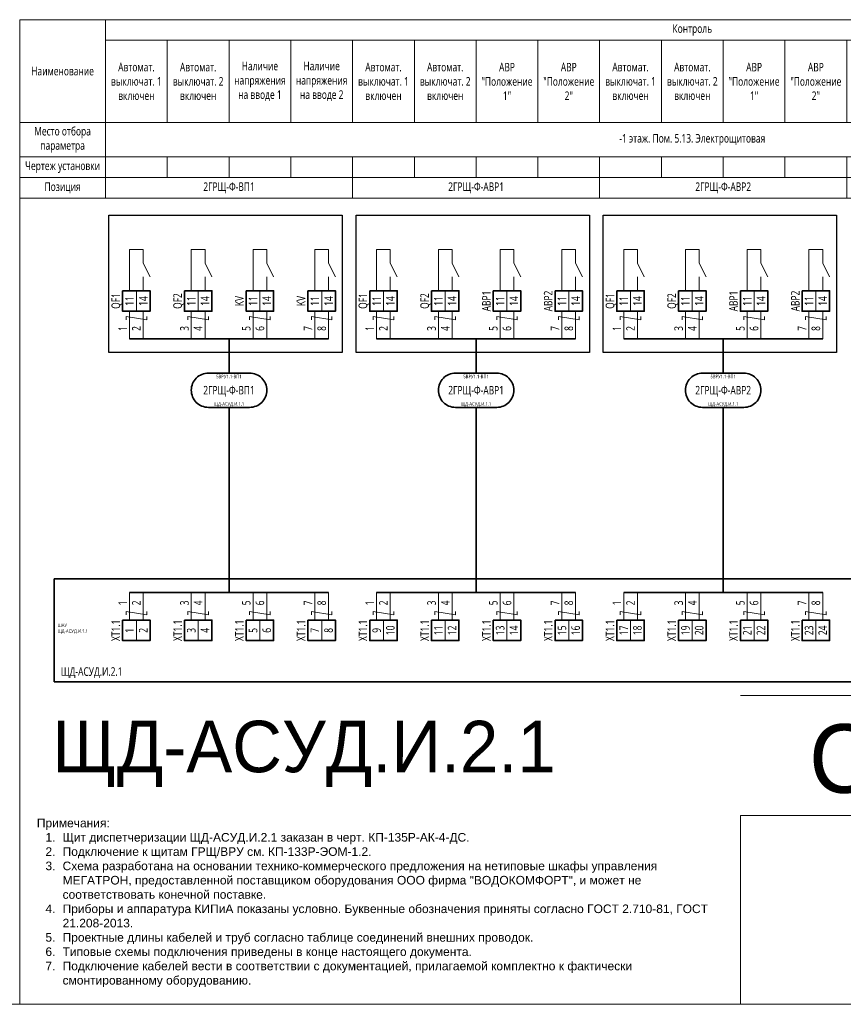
# Model space of a CAD drawing. Header units: millimetres. Extents: x -1173 to 6733, y -4591 to 345.
# Tile 40 of 93: x -572 to -332, y -2043 to -1756. Entities that reach past the tile are written whole.
import ezdxf
from ezdxf.enums import TextEntityAlignment as Align

# ---------------------------------------------------------------- set-up
doc = ezdxf.new("R2010")
doc.units = ezdxf.units.MM
doc.set_wipeout_variables(frame=1)
doc.layers.get('0').update_dxf_attribs({"lineweight": 15})
for name, color, linetype, lineweight in [('AK_Drawing', 7, 'Continuous', 35), ('AK_Drawing_Thin', 7, 'Continuous', 15), ('AK_Equipment', 7, 'Continuous', 35), ('AK_Multy_Wire', 7, 'Continuous', 35), ('AK_Table', 7, 'Continuous', 35), ('AK_Wire', 7, 'Continuous', 15), ('AK_Wire_Number', 7, 'Continuous', 15)]:
    doc.layers.add(name, color=color, linetype=linetype, lineweight=lineweight)
doc.layers.add('UNPLOTTED', color=2, linetype='Continuous', lineweight=15, plot=False)
doc.styles.add('CP.Text', font='arial.ttf')
doc.styles.add('PT Sans Narrow', font='PTN57F.ttf')
doc.styles.get("Standard").update_dxf_attribs({"font": 'arial.ttf'})
doc.styles.add('Trebuchet MS', font='trebuc.ttf', dxfattribs={"width": 0.75})

# ---------------------------------------------------------------- blocks, each defined once
blk = doc.blocks.new('*U1')
at = {"layer": 'UNPLOTTED'}
blk.add_line((0, 90), (-185, 90), dxfattribs=at)
for points in [[(0, 0), (-395, 0), (-395, 287), (0, 287)], [(-185, 55), (0, 55), (0, 0), (-185, 0)]]:
    blk.add_lwpolyline(points, close=True, dxfattribs=at)
blk = doc.blocks.new('*U401')
for p, q in [((0, 0), (0, -30)), ((372, 0), (0, 0)), ((0, -30), (372, -30))]:
    blk.add_line(p, q)
at = {"style": 'Trebuchet MS', "width": 0.75}
for tag, flags, p in [('NAME', 9, (-1, 0)), ('TYPE', 9, (-1, -3)), ('ASSYCODE', 9, (-1, -6)), ('MFG', 9, (-1, -9)), ('MESUREMENT_UNITS', 9, (-1, -13.44)), ('WEIGHT', 9, (-1, -18)), ('COUNT', 9, (-1, -16.98)), ('SORTING_SECTION', 9, (-1, -22.98)), ('XREF', 1, (-1, -24))]:
    blk.add_attdef(tag, text='', height=2, dxfattribs=dict(at, flags=flags)).set_placement(p, align=Align.RIGHT)
blk.add_attdef('TAG1', text='', height=2.5, dxfattribs=at).set_placement((2, -27), align=Align.MIDDLE_LEFT)
at = {"lineweight": 30, "width": 0.75, "flags": 104}
blk.add_attdef('CATDESC', text='', height=2.5, dxfattribs=at).set_placement((370, -25), align=Align.MIDDLE_RIGHT)
at = {"layer": 'UNPLOTTED', "style": 'Trebuchet MS', "width": 0.75, "flags": 8}
for tag, p in [('DESC1', (1, -3)), ('DESC2', (1, -5)), ('DESC3', (1, -7)), ('FAMILY', (1, -13.73)), ('SYSTEM_NAME', (1, -17.99)), ('POSITION_N', (1, -15.99))]:
    blk.add_attdef(tag, p, '', height=1, dxfattribs=at)
blk = doc.blocks.new('*T400')
at = {"layer": 'AK_Table', "color": 0, "linetype": 'ByBlock', "lineweight": -2, "transparency": 16777216}
for p, q in [((0, 0), (367, 0)), ((0, 0), (0, -52)), ((25, 0), (25, -52)), ((367, 0), (367, -52)), ((25, -6), (367, -6)), ((43, -6), (43, -30)), ((61, -6), (61, -30)), ((79, -6), (79, -30)), ((97, -6), (97, -30)), ((115, -6), (115, -30)), ((133, -6), (133, -30)), ((151, -6), (151, -30)), ((169, -6), (169, -30)), ((187, -6), (187, -30)), ((205, -6), (205, -30)), ((223, -6), (223, -30)), ((241, -6), (241, -30)), ((259, -6), (259, -30)), ((277, -6), (277, -30)), ((295, -6), (295, -30)), ((313, -6), (313, -30)), ((331, -6), (331, -30)), ((349, -6), (349, -30)), ((0, -30), (367, -30)), ((0, -40), (367, -40)), ((43, -40), (43, -46)), ((61, -40), (61, -46)), ((79, -40), (79, -46)), ((97, -40), (97, -52)), ((115, -40), (115, -46)), ((133, -40), (133, -46)), ((151, -40), (151, -46)), ((169, -40), (169, -52)), ((187, -40), (187, -46)), ((205, -40), (205, -46)), ((223, -40), (223, -46)), ((241, -40), (241, -52)), ((259, -40), (259, -46)), ((277, -40), (277, -46)), ((295, -40), (295, -46)), ((313, -40), (313, -46)), ((331, -40), (331, -46)), ((349, -40), (349, -46)), ((0, -46), (367, -46)), ((0, -52), (367, -52))]:
    blk.add_line(p, q, dxfattribs=at)
at = {"layer": 'AK_Table', "color": 0, "transparency": 16777216, "char_height": 2.5, "attachment_point": 5, "style": 'Trebuchet MS'}
for s, insert, width in [('Контроль ', (196, -3), 341), ('Автомат. выключат. 1 включен', (34, -18), 17), ('Автомат. выключат. 2 включен', (52, -18), 17), ('Наличие напряжения на вводе 1', (70, -18), 17), ('Наличие напряжения на вводе 2', (88, -18), 17), ('Автомат. выключат. 1 включен', (106, -18), 17), ('Автомат. выключат. 2 включен', (124, -18), 17), ('Автомат. выключат. 1 включен', (178, -18), 17), ('Автомат. выключат. 2 включен', (196, -18), 17), ('Автомат. выключат. 1 включен', (250, -18), 17), ('Автомат. выключат. 2 включен', (268, -18), 17), ('Автомат. выключат. 3 включен', (286, -18), 17), ('Наименование', (12.5, -15), 24), ('АВР "Положение 1"', (142, -18), 17), ('АВР "Положение 2"', (160, -18), 17), ('АВР "Положение 1"', (214, -18), 17), ('АВР "Положение 2"', (232, -18), 17), ('АВР "Положение 1"', (304, -18), 17), ('АВР "Положение 2"', (322, -18), 17), ('АВР2 "Положение 1"', (340, -18), 17), ('АВР2 "Положение 2"', (358, -18), 17), ('Место отбора параметра', (12.5, -35), 23), ('-1 этаж. Пом. 5.13. Электрощитовая', (196, -35), 341), ('Чертеж установки', (12.5, -43), 23), ('Позиция', (12.5, -49), 23), ('2ГРЩ-Ф-ВП1', (61, -49), 71), ('2ГРЩ-Ф-АВР1', (133, -49), 71), ('2ГРЩ-Ф-АВР2', (205, -49), 71), ('2ГРЩ-Ф-АВР3', (304, -49), 125)]:
    blk.add_mtext(s, dxfattribs=dict(at, insert=insert, width=width))
blk = doc.blocks.new('*U217')
blk.add_wipeout([(0, 0), (0, -6), (8, -6), (8, 0)])
blk.add_lwpolyline([(0, 0), (8, 0), (8, -6), (0, -6)], close=True)
at = {"lineweight": -2}
blk.add_lwpolyline([(4, 0), (8, 0), (8, -6), (4, -6)], close=True, dxfattribs=at)
at = {"style": 'Trebuchet MS', "width": 0.75, "flags": 12}
for tag, p in [('TERM01', (2, -3)), ('TERM02', (6, -3))]:
    blk.add_attdef(tag, text='', height=2.5, rotation=90, dxfattribs=at).set_placement(p, align=Align.MIDDLE_CENTER)
at = {"style": 'Trebuchet MS', "width": 0.75}
blk.add_attdef('TAG1', text='', height=2.5, rotation=90, dxfattribs=at).set_placement((-2, -3), align=Align.MIDDLE_CENTER)
at = {"style": 'Trebuchet MS', "width": 0.75, "flags": 12}
for tag, p in [('NOTE01', (2, -7)), ('NOTE02', (6, -7))]:
    blk.add_attdef(tag, text='', height=2.5, rotation=90, dxfattribs=at).set_placement(p, align=Align.MIDDLE_RIGHT)
blk = doc.blocks.new('*U304')
blk.add_lwpolyline([(-6, 5), (6, 5, -0.414214), (11, 0), (11, 0, -0.414214), (6, -5), (-6, -5, -0.414214), (-11, 0), (-11, 0, -0.414214)], format="xyb", close=True)
at = {"style": 'Trebuchet MS', "width": 0.75}
blk.add_attdef('CA_CIRCUIT_NUMBER', text='', height=2.5, dxfattribs=at).set_placement((0, 0), align=Align.MIDDLE_CENTER)
at = {"lineweight": 30, "width": 0.75, "flags": 1}
blk.add_attdef('CA_CABLE_TYPE', text='', height=2.5, rotation=90, dxfattribs=at).set_placement((0, -25), align=Align.BOTTOM_CENTER)
at = {"style": 'Trebuchet MS', "width": 0.75}
blk.add_attdef('LENGTH', text='', height=2.5, rotation=90, dxfattribs=at).set_placement((2, -24.82), align=Align.MIDDLE_CENTER)
at = {"layer": 'UNPLOTTED', "style": 'Trebuchet MS', "width": 0.75}
for tag, p in [('LOAD_NAME', (0, 4)), ('PANEL_NAME', (0, -4))]:
    blk.add_attdef(tag, text='', height=1, dxfattribs=at).set_placement(p, align=Align.MIDDLE_CENTER)
blk = doc.blocks.new('*U393')
at = {"layer": 'AK_Wire'}
for points in [[(-2, -4), (-2, 4)], [(2, -4), (2, 4)], [(3, 2.5), (3, 1.5), (-3, 2.5), (-3, 1.5)]]:
    blk.add_lwpolyline(points, dxfattribs=at)
blk = doc.blocks.new('*U382')
at = {"layer": 'AK_Drawing', "color": 0, "linetype": 'ByBlock', "lineweight": -2, "transparency": 16777216}
for p in [(0, 0), (18, 0), (36, 0), (54, 0)]:
    blk.add_blockref('*U393', p, dxfattribs=at)
blk = doc.blocks.new('Z')
at = {"layer": 'AK_Wire'}
blk.add_lwpolyline([(3, 0.5), (3, -0.5), (-3, 0.5), (-3, -0.5)], dxfattribs=at)
blk = doc.blocks.new('*U383')
at = {"layer": 'AK_Wire'}
for points in [[(-2, -4), (-2, 4)], [(2, -4), (2, 4)]]:
    blk.add_lwpolyline(points, dxfattribs=at)
blk.add_blockref('Z', (0, -2), dxfattribs=at)
blk = doc.blocks.new('*U384')
at = {"layer": 'AK_Drawing', "color": 0, "linetype": 'ByBlock', "lineweight": -2, "transparency": 16777216}
for p in [(0, 0), (18, 0), (36, 0), (54, 0)]:
    blk.add_blockref('*U383', p, dxfattribs=at)
blk = doc.blocks.new('*U30')
blk.add_line((4, 0), (4, 4))
blk.add_lwpolyline([(6, 4), (4, 8), (4, 12), (0, 12), (0, 0)])
blk = doc.blocks.new('*U385')
at = {"layer": 'AK_Drawing_Thin'}
blk.add_blockref('*U30', (-4, -6.5), dxfattribs=at)
blk = doc.blocks.new('*U386')
at = {"layer": 'AK_Drawing', "color": 0, "linetype": 'ByBlock', "lineweight": -2, "transparency": 16777216}
for p in [(0, 0), (18, 0), (36, 0), (54, 0)]:
    blk.add_blockref('*U385', p, dxfattribs=at)
blk = doc.blocks.new('*U390')
at = {"layer": 'AK_Wire'}
for points in [[(-2, -4), (-2, 4)], [(2, -4), (2, 4)], [(3, 2.5), (3, 1.5), (-3, 2.5), (-3, 1.5)]]:
    blk.add_lwpolyline(points, dxfattribs=at)
blk = doc.blocks.new('*U387')
at = {"layer": 'AK_Drawing', "color": 0, "linetype": 'ByBlock', "lineweight": -2, "transparency": 16777216}
for p in [(0, 0), (18, 0), (36, 0), (54, 0)]:
    blk.add_blockref('*U390', p, dxfattribs=at)
blk = doc.blocks.new('*U388')
at = {"layer": 'AK_Drawing_Thin'}
blk.add_blockref('*U30', (-4, -6.5), dxfattribs=at)
blk = doc.blocks.new('*U389')
at = {"layer": 'AK_Drawing', "color": 0, "linetype": 'ByBlock', "lineweight": -2, "transparency": 16777216}
for p in [(0, 0), (18, 0), (36, 0), (54, 0)]:
    blk.add_blockref('*U388', p, dxfattribs=at)
blk = doc.blocks.new('*U391')
at = {"layer": 'AK_Wire'}
for points in [[(-2, -4), (-2, 4)], [(2, -4), (2, 4)]]:
    blk.add_lwpolyline(points, dxfattribs=at)
blk.add_blockref('Z', (0, -2), dxfattribs=at)
blk = doc.blocks.new('*U392')
at = {"layer": 'AK_Drawing', "color": 0, "linetype": 'ByBlock', "lineweight": -2, "transparency": 16777216}
for p in [(0, 0), (18, 0), (36, 0), (54, 0)]:
    blk.add_blockref('*U391', p, dxfattribs=at)
blk = doc.blocks.new('*U303')
blk.add_lwpolyline([(-6, 5), (6, 5, -0.414214), (11, 0), (11, 0, -0.414214), (6, -5), (-6, -5, -0.414214), (-11, 0), (-11, 0, -0.414214)], format="xyb", close=True)
at = {"style": 'Trebuchet MS', "width": 0.75}
blk.add_attdef('CA_CIRCUIT_NUMBER', text='', height=2.5, dxfattribs=at).set_placement((0, 0), align=Align.MIDDLE_CENTER)
at = {"lineweight": 30, "width": 0.75, "flags": 1}
blk.add_attdef('CA_CABLE_TYPE', text='', height=2.5, rotation=90, dxfattribs=at).set_placement((0, -25), align=Align.BOTTOM_CENTER)
at = {"style": 'Trebuchet MS', "width": 0.75}
blk.add_attdef('LENGTH', text='', height=2.5, rotation=90, dxfattribs=at).set_placement((2, -24.82), align=Align.MIDDLE_CENTER)
at = {"layer": 'UNPLOTTED', "style": 'Trebuchet MS', "width": 0.75}
for tag, p in [('LOAD_NAME', (0, 4)), ('PANEL_NAME', (0, -4))]:
    blk.add_attdef(tag, text='', height=1, dxfattribs=at).set_placement(p, align=Align.MIDDLE_CENTER)
blk = doc.blocks.new('*U397')
at = {"layer": 'AK_Wire'}
for points in [[(-2, -4), (-2, 4)], [(2, -4), (2, 4)], [(3, 2.5), (3, 1.5), (-3, 2.5), (-3, 1.5)]]:
    blk.add_lwpolyline(points, dxfattribs=at)
blk = doc.blocks.new('*U394')
at = {"layer": 'AK_Drawing', "color": 0, "linetype": 'ByBlock', "lineweight": -2, "transparency": 16777216}
for p in [(0, 0), (18, 0), (36, 0), (54, 0)]:
    blk.add_blockref('*U397', p, dxfattribs=at)
blk = doc.blocks.new('*U395')
at = {"layer": 'AK_Drawing_Thin'}
blk.add_blockref('*U30', (-4, -6.5), dxfattribs=at)
blk = doc.blocks.new('*U396')
at = {"layer": 'AK_Drawing', "color": 0, "linetype": 'ByBlock', "lineweight": -2, "transparency": 16777216}
for p in [(0, 0), (18, 0), (36, 0), (54, 0)]:
    blk.add_blockref('*U395', p, dxfattribs=at)
blk = doc.blocks.new('*U398')
at = {"layer": 'AK_Wire'}
for points in [[(-2, -4), (-2, 4)], [(2, -4), (2, 4)]]:
    blk.add_lwpolyline(points, dxfattribs=at)
blk.add_blockref('Z', (0, -2), dxfattribs=at)
blk = doc.blocks.new('*U399')
at = {"layer": 'AK_Drawing', "color": 0, "linetype": 'ByBlock', "lineweight": -2, "transparency": 16777216}
for p in [(0, 0), (18, 0), (36, 0), (54, 0)]:
    blk.add_blockref('*U398', p, dxfattribs=at)

msp = doc.modelspace()

# ---------------------------------------------------------------- linework, layer by layer
at = {"layer": 'AK_Drawing', "lineweight": 30}
for points in [[(-546, -1813), (-478, -1813), (-478, -1853), (-546, -1853)], [(-474, -1813), (-406, -1813), (-406, -1853), (-474, -1853)], [(-402, -1813), (-334, -1813), (-334, -1853), (-402, -1853)]]:
    msp.add_lwpolyline(points, close=True, dxfattribs=at)
at = {"layer": 'AK_Multy_Wire'}
for p, q in [((-482, -1849), (-540, -1849)), ((-410, -1849), (-468, -1849)), ((-338, -1849), (-396, -1849)), ((-482, -1923), (-540, -1923)), ((-410, -1923), (-468, -1923)), ((-338, -1923), (-396, -1923))]:
    msp.add_line(p, q, dxfattribs=at)
for points in [[(-511, -1849), (-511, -1859)], [(-439, -1849), (-439, -1859)], [(-367, -1849), (-367, -1859)], [(-511, -1869), (-511, -1923)], [(-439, -1869), (-439, -1923)], [(-367, -1869), (-367, -1923)]]:
    msp.add_lwpolyline(points, dxfattribs=at)
at = {"layer": 'UNPLOTTED', "color": 2, "true_color": 0xf1eb1f}
msp.add_xline((-778, -2043), (1, 0), dxfattribs=at)

# ---------------------------------------------------------------- block references
msp.add_blockref('*T400', (-572, -1756))
at = {"layer": 'AK_Drawing'}
msp.add_blockref('*U392', (-466, -1927), dxfattribs=at)
at = {"layer": 'AK_Equipment'}
ref = msp.add_blockref('*U401', (-562, -1919), dxfattribs=at)
ref.add_attrib('TAG1', 'ЩД-АСУД.И.2.1', dxfattribs={"layer": '0', "height": 2.5, "style": 'Trebuchet MS', "width": 0.75}).set_placement((-560, -1946), align=Align.MIDDLE_LEFT)
ref.add_attrib('FAMILY', 'ШАУ', (-561, -1933.01), dxfattribs={"layer": 'UNPLOTTED', "height": 1, "style": 'Trebuchet MS', "width": 0.75})
ref.add_attrib('POSITION_N', 'ЩД-АСУД.И.1.1', (-561, -1934.72), dxfattribs={"layer": 'UNPLOTTED', "height": 1, "style": 'Trebuchet MS', "width": 0.75})
at = {"layer": 'AK_Multy_Wire', "ltscale": 10}
for name, p, values in [('*U304', (-511, -1864), {'CA_CIRCUIT_NUMBER': '2ГРЩ-Ф-ВП1', 'PANEL_NAME': 'ЩД-АСУД.И.1.1', 'LOAD_NAME': '5ВРУ1.1-ВП1'}), ('*U303', (-439, -1864), {'CA_CIRCUIT_NUMBER': '2ГРЩ-Ф-АВР1', 'PANEL_NAME': 'ЩД-АСУД.И.1.1', 'LOAD_NAME': '5ВРУ1.1-ВП1'}), ('*U303', (-367, -1864), {'CA_CIRCUIT_NUMBER': '2ГРЩ-Ф-АВР2', 'PANEL_NAME': 'ЩД-АСУД.И.1.1', 'LOAD_NAME': '5ВРУ1.1-ВП1'})]:
    msp.add_blockref(name, p, dxfattribs=at).add_auto_attribs(values)
at = {"layer": 'UNPLOTTED'}
msp.add_blockref('*U1', (-177, -2043), dxfattribs=at)

# ---------------------------------------------------------------- texts
at = {"insert": (-567, -2038), "char_height": 2.5, "width": 200, "attachment_point": 7, "style": 'CP.Text'}
msp.add_mtext('\\pxql;Примечания:\\P\\pi-2,l3,t3;1. ^IЩит диспетчеризации ЩД-АСУД.И.2.1 заказан в черт. КП-135Р-АК-4-ДС.\\P2.^IПодключение к щитам ГРЩ/ВРУ см. КП-133Р-ЭОМ-1.2.\\P3.^IСхема разработана на основании технико-коммерческого предложения на нетиповые шкафы управления МЕГАТРОН, предоставленной поставщиком оборудования ООО фирма "ВОДОКОМФОРТ", и может не соответствовать конечной поставке.\\P4.^IПриборы и аппаратура КИПиА показаны условно. Буквенные обозначения приняты согласно ГОСТ 2.710-81, ГОСТ 21.208-2013.\\P5.^IПроектные длины кабелей и труб согласно таблице соединений внешних проводок.\\P6.^IТиповые схемы подключения приведены в конце настоящего документа.\\P7.^IПодключение кабелей вести в соответствии с документацией, прилагаемой комплектно к фактически смонтированному оборудованию.', dxfattribs=at)
at = {"layer": 'AK_Wire_Number', "style": 'Trebuchet MS', "width": 0.75}
for s, p in [('4', (-518, -1846)), ('6', (-500, -1846)), ('8', (-482, -1846)), ('4', (-446, -1846)), ('6', (-428, -1846)), ('8', (-410, -1846)), ('4', (-374, -1846)), ('6', (-356, -1846)), ('8', (-338, -1846)), ('1', (-540, -1846)), ('2', (-536, -1846)), ('3', (-522, -1846)), ('5', (-504, -1846)), ('7', (-486, -1846)), ('1', (-468, -1846)), ('2', (-464, -1846)), ('3', (-450, -1846)), ('5', (-432, -1846)), ('7', (-414, -1846)), ('1', (-396, -1846)), ('2', (-392, -1846)), ('3', (-378, -1846)), ('5', (-360, -1846)), ('7', (-342, -1846)), ('1', (-540, -1926)), ('2', (-536, -1926)), ('3', (-522, -1926)), ('4', (-518, -1926)), ('5', (-504, -1926)), ('6', (-500, -1926)), ('7', (-486, -1926)), ('8', (-482, -1926)), ('1', (-468, -1926)), ('2', (-464, -1926)), ('3', (-450, -1926)), ('4', (-446, -1926)), ('5', (-432, -1926)), ('6', (-428, -1926)), ('7', (-414, -1926)), ('8', (-410, -1926)), ('1', (-396, -1926)), ('2', (-392, -1926)), ('3', (-378, -1926)), ('4', (-374, -1926)), ('5', (-360, -1926)), ('6', (-356, -1926)), ('7', (-342, -1926)), ('8', (-338, -1926))]:
    msp.add_text(s, height=2.5, rotation=90, dxfattribs=at).set_placement(p, align=Align.BOTTOM_CENTER)
at = {"layer": 'UNPLOTTED', "color": 3, "style": 'PT Sans Narrow'}
msp.add_text('ЩД-АСУД.И.2.1', height=15, dxfattribs=at).set_placement((-562.51, -1975.35))
msp.add_text('С5.3', height=20, dxfattribs=at).set_placement((-285.51, -1981.35), align=Align.RIGHT)

# ---------------------------------------------------------------- next in the draw order: block references
at = {"layer": 'AK_Equipment', "lineweight": 15}
ref = msp.add_blockref('*U217', (-542, -1835), dxfattribs=at)
ref.add_attrib('TAG1', 'QF1', dxfattribs={"layer": '0', "height": 2.5, "rotation": 90, "style": 'Trebuchet MS', "width": 0.75}).set_placement((-544, -1838), align=Align.MIDDLE_CENTER)
ref.add_attrib('TERM01', '11', dxfattribs={"layer": '0', "height": 2.5, "rotation": 90, "style": 'Trebuchet MS', "width": 0.75}).set_placement((-540, -1838), align=Align.MIDDLE_CENTER)
ref.add_attrib('TERM02', '14', dxfattribs={"layer": '0', "height": 2.5, "rotation": 90, "style": 'Trebuchet MS', "width": 0.75}).set_placement((-536, -1838), align=Align.MIDDLE_CENTER)
ref = msp.add_blockref('*U217', (-524, -1835), dxfattribs=at)
ref.add_attrib('TAG1', 'QF2', dxfattribs={"layer": '0', "height": 2.5, "rotation": 90, "style": 'Trebuchet MS', "width": 0.75}).set_placement((-526, -1838), align=Align.MIDDLE_CENTER)
ref.add_attrib('TERM01', '11', dxfattribs={"layer": '0', "height": 2.5, "rotation": 90, "style": 'Trebuchet MS', "width": 0.75}).set_placement((-522, -1838), align=Align.MIDDLE_CENTER)
ref.add_attrib('TERM02', '14', dxfattribs={"layer": '0', "height": 2.5, "rotation": 90, "style": 'Trebuchet MS', "width": 0.75}).set_placement((-518, -1838), align=Align.MIDDLE_CENTER)
ref = msp.add_blockref('*U217', (-506, -1835), dxfattribs=at)
ref.add_attrib('TAG1', 'KV', dxfattribs={"layer": '0', "height": 2.5, "rotation": 90, "style": 'Trebuchet MS', "width": 0.75}).set_placement((-508, -1838), align=Align.MIDDLE_CENTER)
ref.add_attrib('TERM01', '11', dxfattribs={"layer": '0', "height": 2.5, "rotation": 90, "style": 'Trebuchet MS', "width": 0.75}).set_placement((-504, -1838), align=Align.MIDDLE_CENTER)
ref.add_attrib('TERM02', '14', dxfattribs={"layer": '0', "height": 2.5, "rotation": 90, "style": 'Trebuchet MS', "width": 0.75}).set_placement((-500, -1838), align=Align.MIDDLE_CENTER)
ref = msp.add_blockref('*U217', (-470, -1835), dxfattribs=at)
ref.add_attrib('TAG1', 'QF1', dxfattribs={"layer": '0', "height": 2.5, "rotation": 90, "style": 'Trebuchet MS', "width": 0.75}).set_placement((-472, -1838), align=Align.MIDDLE_CENTER)
ref.add_attrib('TERM01', '11', dxfattribs={"layer": '0', "height": 2.5, "rotation": 90, "style": 'Trebuchet MS', "width": 0.75}).set_placement((-468, -1838), align=Align.MIDDLE_CENTER)
ref.add_attrib('TERM02', '14', dxfattribs={"layer": '0', "height": 2.5, "rotation": 90, "style": 'Trebuchet MS', "width": 0.75}).set_placement((-464, -1838), align=Align.MIDDLE_CENTER)
ref = msp.add_blockref('*U217', (-452, -1835), dxfattribs=at)
ref.add_attrib('TAG1', 'QF2', dxfattribs={"layer": '0', "height": 2.5, "rotation": 90, "style": 'Trebuchet MS', "width": 0.75}).set_placement((-454, -1838), align=Align.MIDDLE_CENTER)
ref.add_attrib('TERM01', '11', dxfattribs={"layer": '0', "height": 2.5, "rotation": 90, "style": 'Trebuchet MS', "width": 0.75}).set_placement((-450, -1838), align=Align.MIDDLE_CENTER)
ref.add_attrib('TERM02', '14', dxfattribs={"layer": '0', "height": 2.5, "rotation": 90, "style": 'Trebuchet MS', "width": 0.75}).set_placement((-446, -1838), align=Align.MIDDLE_CENTER)
ref = msp.add_blockref('*U217', (-398, -1835), dxfattribs=at)
ref.add_attrib('TAG1', 'QF1', dxfattribs={"layer": '0', "height": 2.5, "rotation": 90, "style": 'Trebuchet MS', "width": 0.75}).set_placement((-400, -1838), align=Align.MIDDLE_CENTER)
ref.add_attrib('TERM01', '11', dxfattribs={"layer": '0', "height": 2.5, "rotation": 90, "style": 'Trebuchet MS', "width": 0.75}).set_placement((-396, -1838), align=Align.MIDDLE_CENTER)
ref.add_attrib('TERM02', '14', dxfattribs={"layer": '0', "height": 2.5, "rotation": 90, "style": 'Trebuchet MS', "width": 0.75}).set_placement((-392, -1838), align=Align.MIDDLE_CENTER)
ref = msp.add_blockref('*U217', (-380, -1835), dxfattribs=at)
ref.add_attrib('TAG1', 'QF2', dxfattribs={"layer": '0', "height": 2.5, "rotation": 90, "style": 'Trebuchet MS', "width": 0.75}).set_placement((-382, -1838), align=Align.MIDDLE_CENTER)
ref.add_attrib('TERM01', '11', dxfattribs={"layer": '0', "height": 2.5, "rotation": 90, "style": 'Trebuchet MS', "width": 0.75}).set_placement((-378, -1838), align=Align.MIDDLE_CENTER)
ref.add_attrib('TERM02', '14', dxfattribs={"layer": '0', "height": 2.5, "rotation": 90, "style": 'Trebuchet MS', "width": 0.75}).set_placement((-374, -1838), align=Align.MIDDLE_CENTER)
ref = msp.add_blockref('*U217', (-542, -1931), dxfattribs=at)
ref.add_attrib('TAG1', 'XT1.1', dxfattribs={"layer": '0', "height": 2.5, "rotation": 90, "style": 'Trebuchet MS', "width": 0.75}).set_placement((-544, -1934), align=Align.MIDDLE_CENTER)
ref.add_attrib('TERM01', '1', dxfattribs={"layer": '0', "height": 2.5, "rotation": 90, "style": 'Trebuchet MS', "width": 0.75}).set_placement((-540, -1934), align=Align.MIDDLE_CENTER)
ref.add_attrib('TERM02', '2', dxfattribs={"layer": '0', "height": 2.5, "rotation": 90, "style": 'Trebuchet MS', "width": 0.75}).set_placement((-536, -1934), align=Align.MIDDLE_CENTER)
ref = msp.add_blockref('*U217', (-524, -1931), dxfattribs=at)
ref.add_attrib('TAG1', 'XT1.1', dxfattribs={"layer": '0', "height": 2.5, "rotation": 90, "style": 'Trebuchet MS', "width": 0.75}).set_placement((-526, -1934), align=Align.MIDDLE_CENTER)
ref.add_attrib('TERM01', '3', dxfattribs={"layer": '0', "height": 2.5, "rotation": 90, "style": 'Trebuchet MS', "width": 0.75}).set_placement((-522, -1934), align=Align.MIDDLE_CENTER)
ref.add_attrib('TERM02', '4', dxfattribs={"layer": '0', "height": 2.5, "rotation": 90, "style": 'Trebuchet MS', "width": 0.75}).set_placement((-518, -1934), align=Align.MIDDLE_CENTER)
ref = msp.add_blockref('*U217', (-506, -1931), dxfattribs=at)
ref.add_attrib('TAG1', 'XT1.1', dxfattribs={"layer": '0', "height": 2.5, "rotation": 90, "style": 'Trebuchet MS', "width": 0.75}).set_placement((-508, -1934), align=Align.MIDDLE_CENTER)
ref.add_attrib('TERM01', '5', dxfattribs={"layer": '0', "height": 2.5, "rotation": 90, "style": 'Trebuchet MS', "width": 0.75}).set_placement((-504, -1934), align=Align.MIDDLE_CENTER)
ref.add_attrib('TERM02', '6', dxfattribs={"layer": '0', "height": 2.5, "rotation": 90, "style": 'Trebuchet MS', "width": 0.75}).set_placement((-500, -1934), align=Align.MIDDLE_CENTER)
ref = msp.add_blockref('*U217', (-470, -1931), dxfattribs=at)
ref.add_attrib('TAG1', 'XT1.1', dxfattribs={"layer": '0', "height": 2.5, "rotation": 90, "style": 'Trebuchet MS', "width": 0.75}).set_placement((-472, -1934), align=Align.MIDDLE_CENTER)
ref.add_attrib('TERM01', '9', dxfattribs={"layer": '0', "height": 2.5, "rotation": 90, "style": 'Trebuchet MS', "width": 0.75}).set_placement((-468, -1934), align=Align.MIDDLE_CENTER)
ref.add_attrib('TERM02', '10', dxfattribs={"layer": '0', "height": 2.5, "rotation": 90, "style": 'Trebuchet MS', "width": 0.75}).set_placement((-464, -1934), align=Align.MIDDLE_CENTER)
ref = msp.add_blockref('*U217', (-452, -1931), dxfattribs=at)
ref.add_attrib('TAG1', 'XT1.1', dxfattribs={"layer": '0', "height": 2.5, "rotation": 90, "style": 'Trebuchet MS', "width": 0.75}).set_placement((-454, -1934), align=Align.MIDDLE_CENTER)
ref.add_attrib('TERM01', '11', dxfattribs={"layer": '0', "height": 2.5, "rotation": 90, "style": 'Trebuchet MS', "width": 0.75}).set_placement((-450, -1934), align=Align.MIDDLE_CENTER)
ref.add_attrib('TERM02', '12', dxfattribs={"layer": '0', "height": 2.5, "rotation": 90, "style": 'Trebuchet MS', "width": 0.75}).set_placement((-446, -1934), align=Align.MIDDLE_CENTER)
ref = msp.add_blockref('*U217', (-434, -1931), dxfattribs=at)
ref.add_attrib('TAG1', 'XT1.1', dxfattribs={"layer": '0', "height": 2.5, "rotation": 90, "style": 'Trebuchet MS', "width": 0.75}).set_placement((-436, -1934), align=Align.MIDDLE_CENTER)
ref.add_attrib('TERM01', '13', dxfattribs={"layer": '0', "height": 2.5, "rotation": 90, "style": 'Trebuchet MS', "width": 0.75}).set_placement((-432, -1934), align=Align.MIDDLE_CENTER)
ref.add_attrib('TERM02', '14', dxfattribs={"layer": '0', "height": 2.5, "rotation": 90, "style": 'Trebuchet MS', "width": 0.75}).set_placement((-428, -1934), align=Align.MIDDLE_CENTER)
ref = msp.add_blockref('*U217', (-416, -1931), dxfattribs=at)
ref.add_attrib('TAG1', 'XT1.1', dxfattribs={"layer": '0', "height": 2.5, "rotation": 90, "style": 'Trebuchet MS', "width": 0.75}).set_placement((-418, -1934), align=Align.MIDDLE_CENTER)
ref.add_attrib('TERM01', '15', dxfattribs={"layer": '0', "height": 2.5, "rotation": 90, "style": 'Trebuchet MS', "width": 0.75}).set_placement((-414, -1934), align=Align.MIDDLE_CENTER)
ref.add_attrib('TERM02', '16', dxfattribs={"layer": '0', "height": 2.5, "rotation": 90, "style": 'Trebuchet MS', "width": 0.75}).set_placement((-410, -1934), align=Align.MIDDLE_CENTER)
ref = msp.add_blockref('*U217', (-398, -1931), dxfattribs=at)
ref.add_attrib('TAG1', 'XT1.1', dxfattribs={"layer": '0', "height": 2.5, "rotation": 90, "style": 'Trebuchet MS', "width": 0.75}).set_placement((-400, -1934), align=Align.MIDDLE_CENTER)
ref.add_attrib('TERM01', '17', dxfattribs={"layer": '0', "height": 2.5, "rotation": 90, "style": 'Trebuchet MS', "width": 0.75}).set_placement((-396, -1934), align=Align.MIDDLE_CENTER)
ref.add_attrib('TERM02', '18', dxfattribs={"layer": '0', "height": 2.5, "rotation": 90, "style": 'Trebuchet MS', "width": 0.75}).set_placement((-392, -1934), align=Align.MIDDLE_CENTER)
ref = msp.add_blockref('*U217', (-380, -1931), dxfattribs=at)
ref.add_attrib('TAG1', 'XT1.1', dxfattribs={"layer": '0', "height": 2.5, "rotation": 90, "style": 'Trebuchet MS', "width": 0.75}).set_placement((-382, -1934), align=Align.MIDDLE_CENTER)
ref.add_attrib('TERM01', '19', dxfattribs={"layer": '0', "height": 2.5, "rotation": 90, "style": 'Trebuchet MS', "width": 0.75}).set_placement((-378, -1934), align=Align.MIDDLE_CENTER)
ref.add_attrib('TERM02', '20', dxfattribs={"layer": '0', "height": 2.5, "rotation": 90, "style": 'Trebuchet MS', "width": 0.75}).set_placement((-374, -1934), align=Align.MIDDLE_CENTER)
ref = msp.add_blockref('*U217', (-362, -1931), dxfattribs=at)
ref.add_attrib('TAG1', 'XT1.1', dxfattribs={"layer": '0', "height": 2.5, "rotation": 90, "style": 'Trebuchet MS', "width": 0.75}).set_placement((-364, -1934), align=Align.MIDDLE_CENTER)
ref.add_attrib('TERM01', '21', dxfattribs={"layer": '0', "height": 2.5, "rotation": 90, "style": 'Trebuchet MS', "width": 0.75}).set_placement((-360, -1934), align=Align.MIDDLE_CENTER)
ref.add_attrib('TERM02', '22', dxfattribs={"layer": '0', "height": 2.5, "rotation": 90, "style": 'Trebuchet MS', "width": 0.75}).set_placement((-356, -1934), align=Align.MIDDLE_CENTER)
ref = msp.add_blockref('*U217', (-344, -1931), dxfattribs=at)
ref.add_attrib('TAG1', 'XT1.1', dxfattribs={"layer": '0', "height": 2.5, "rotation": 90, "style": 'Trebuchet MS', "width": 0.75}).set_placement((-346, -1934), align=Align.MIDDLE_CENTER)
ref.add_attrib('TERM01', '23', dxfattribs={"layer": '0', "height": 2.5, "rotation": 90, "style": 'Trebuchet MS', "width": 0.75}).set_placement((-342, -1934), align=Align.MIDDLE_CENTER)
ref.add_attrib('TERM02', '24', dxfattribs={"layer": '0', "height": 2.5, "rotation": 90, "style": 'Trebuchet MS', "width": 0.75}).set_placement((-338, -1934), align=Align.MIDDLE_CENTER)

# ---------------------------------------------------------------- next in the draw order: block references
at = {"layer": 'AK_Drawing'}
for name, p in [('*U386', (-536, -1828.5)), ('*U389', (-464, -1828.5)), ('*U396', (-392, -1828.5)), ('*U382', (-538, -1845)), ('*U387', (-466, -1845)), ('*U394', (-394, -1845)), ('*U384', (-538, -1927)), ('*U399', (-394, -1927))]:
    msp.add_blockref(name, p, dxfattribs=at)

# ---------------------------------------------------------------- next in the draw order: block references
at = {"layer": 'AK_Equipment', "lineweight": 15}
ref = msp.add_blockref('*U217', (-488, -1835), dxfattribs=at)
ref.add_attrib('TAG1', 'KV', dxfattribs={"layer": '0', "height": 2.5, "rotation": 90, "style": 'Trebuchet MS', "width": 0.75}).set_placement((-490, -1838), align=Align.MIDDLE_CENTER)
ref.add_attrib('TERM01', '11', dxfattribs={"layer": '0', "height": 2.5, "rotation": 90, "style": 'Trebuchet MS', "width": 0.75}).set_placement((-486, -1838), align=Align.MIDDLE_CENTER)
ref.add_attrib('TERM02', '14', dxfattribs={"layer": '0', "height": 2.5, "rotation": 90, "style": 'Trebuchet MS', "width": 0.75}).set_placement((-482, -1838), align=Align.MIDDLE_CENTER)
ref = msp.add_blockref('*U217', (-434, -1835), dxfattribs=at)
ref.add_attrib('TAG1', 'АВР1', dxfattribs={"layer": '0', "height": 2.5, "rotation": 90, "style": 'Trebuchet MS', "width": 0.75}).set_placement((-436, -1838), align=Align.MIDDLE_CENTER)
ref.add_attrib('TERM01', '11', dxfattribs={"layer": '0', "height": 2.5, "rotation": 90, "style": 'Trebuchet MS', "width": 0.75}).set_placement((-432, -1838), align=Align.MIDDLE_CENTER)
ref.add_attrib('TERM02', '14', dxfattribs={"layer": '0', "height": 2.5, "rotation": 90, "style": 'Trebuchet MS', "width": 0.75}).set_placement((-428, -1838), align=Align.MIDDLE_CENTER)
ref = msp.add_blockref('*U217', (-416, -1835), dxfattribs=at)
ref.add_attrib('TAG1', 'АВР2', dxfattribs={"layer": '0', "height": 2.5, "rotation": 90, "style": 'Trebuchet MS', "width": 0.75}).set_placement((-418, -1838), align=Align.MIDDLE_CENTER)
ref.add_attrib('TERM01', '11', dxfattribs={"layer": '0', "height": 2.5, "rotation": 90, "style": 'Trebuchet MS', "width": 0.75}).set_placement((-414, -1838), align=Align.MIDDLE_CENTER)
ref.add_attrib('TERM02', '14', dxfattribs={"layer": '0', "height": 2.5, "rotation": 90, "style": 'Trebuchet MS', "width": 0.75}).set_placement((-410, -1838), align=Align.MIDDLE_CENTER)
ref = msp.add_blockref('*U217', (-362, -1835), dxfattribs=at)
ref.add_attrib('TAG1', 'АВР1', dxfattribs={"layer": '0', "height": 2.5, "rotation": 90, "style": 'Trebuchet MS', "width": 0.75}).set_placement((-364, -1838), align=Align.MIDDLE_CENTER)
ref.add_attrib('TERM01', '11', dxfattribs={"layer": '0', "height": 2.5, "rotation": 90, "style": 'Trebuchet MS', "width": 0.75}).set_placement((-360, -1838), align=Align.MIDDLE_CENTER)
ref.add_attrib('TERM02', '14', dxfattribs={"layer": '0', "height": 2.5, "rotation": 90, "style": 'Trebuchet MS', "width": 0.75}).set_placement((-356, -1838), align=Align.MIDDLE_CENTER)
ref = msp.add_blockref('*U217', (-344, -1835), dxfattribs=at)
ref.add_attrib('TAG1', 'АВР2', dxfattribs={"layer": '0', "height": 2.5, "rotation": 90, "style": 'Trebuchet MS', "width": 0.75}).set_placement((-346, -1838), align=Align.MIDDLE_CENTER)
ref.add_attrib('TERM01', '11', dxfattribs={"layer": '0', "height": 2.5, "rotation": 90, "style": 'Trebuchet MS', "width": 0.75}).set_placement((-342, -1838), align=Align.MIDDLE_CENTER)
ref.add_attrib('TERM02', '14', dxfattribs={"layer": '0', "height": 2.5, "rotation": 90, "style": 'Trebuchet MS', "width": 0.75}).set_placement((-338, -1838), align=Align.MIDDLE_CENTER)
ref = msp.add_blockref('*U217', (-488, -1931), dxfattribs=at)
ref.add_attrib('TAG1', 'XT1.1', dxfattribs={"layer": '0', "height": 2.5, "rotation": 90, "style": 'Trebuchet MS', "width": 0.75}).set_placement((-490, -1934), align=Align.MIDDLE_CENTER)
ref.add_attrib('TERM01', '7', dxfattribs={"layer": '0', "height": 2.5, "rotation": 90, "style": 'Trebuchet MS', "width": 0.75}).set_placement((-486, -1934), align=Align.MIDDLE_CENTER)
ref.add_attrib('TERM02', '8', dxfattribs={"layer": '0', "height": 2.5, "rotation": 90, "style": 'Trebuchet MS', "width": 0.75}).set_placement((-482, -1934), align=Align.MIDDLE_CENTER)

doc.saveas('drawing.dxf')
